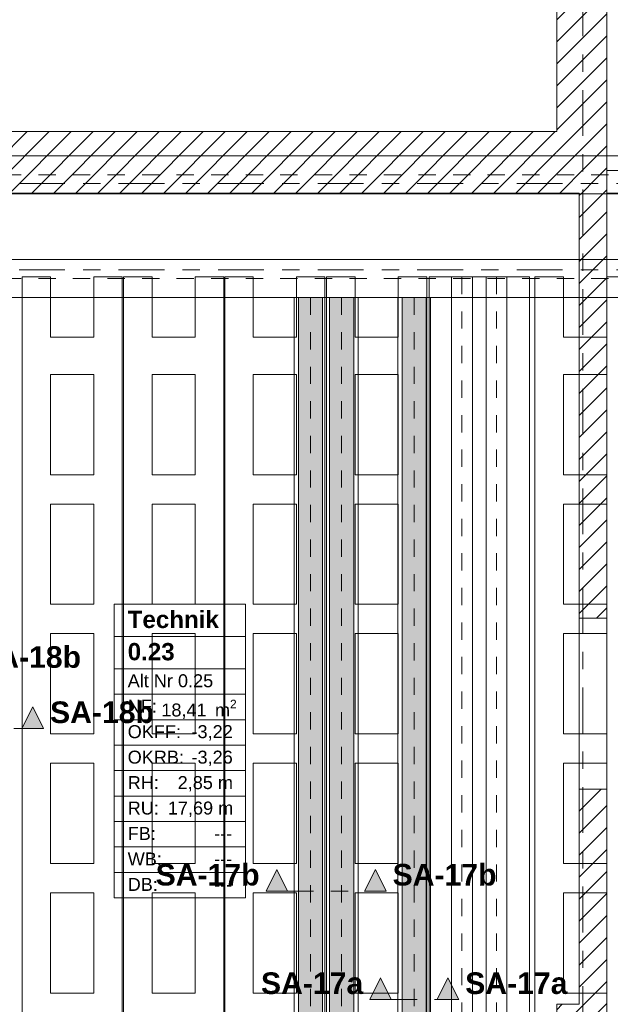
# Model space of a CAD drawing. Header units: metres. Extents: x -3.6 to 84.5, y -11 to 16.8.
# Tile 21 of 34: x 40.5 to 43.9, y 1.1 to 6.8. Entities that reach past the tile are written whole.
import ezdxf

# ---------------------------------------------------------------- set-up
doc = ezdxf.new("R2010")
doc.units = ezdxf.units.M
doc.header["$MEASUREMENT"] = 0
for name, pattern in [('Achse', [0.2, 0.1, -0.05, 0, -0.05]), ('Schnittlinie', [0.3, 0.15, -0.075, 0, -0.075]), ('Strichlinie doppelt', [0.546806, 0.264583, -0.105833, 0.070556, -0.105833]), ('STRICHPUNKT', [0.015, 0.0075, -0.00375, 0, -0.00375]), ('Wipeout_Contour', [1, 0, -1])]:
    doc.linetypes.add(name, pattern=pattern)
for name, color, linetype in [('203 - Marker.Schnitt - Ausbaudetail SA', 7, 'Continuous'), ('305 - Elemente.Linie_ Schraffur - Deckenspiegel', 7, 'Continuous'), ('401 - Zone.Raum_ Raumbegrenzung_ Whg.', 7, 'Continuous'), ('451 - Universal.Achsen Raster', 7, 'Continuous'), ('605 - Struktur.Wand Innen', 7, 'Continuous'), ('608 - Struktur.Träger', 7, 'Continuous'), ('612 - Struktur.Stahlbau', 7, 'Continuous'), ('Neubau_612 - Struktur.Stahlbau', 7, 'Continuous'), ('Neubau_653 - Abdeckung.TB Verkofferung', 7, 'Continuous')]:
    doc.layers.add(name, color=color, linetype=linetype)
doc.styles.add('ERSTELLTER_STIL_1', font='txt')
doc.styles.add('ERSTELLTER_STIL_2', font='txt')
pattern_1 = [(45, (0, 0), (-0.0636396, 0.0636396), [])]

msp = doc.modelspace()

# ---------------------------------------------------------------- hatches: boundary and pattern name
at = {"layer": '203 - Marker.Schnitt - Ausbaudetail SA', "linetype": 'Continuous', "lineweight": 0, "true_color": 0x000000}
for points in [[(40.6096, 2.6959), (40.5471, 2.8209), (40.4846, 2.6959)], [(41.8975, 1.7557), (42.0225, 1.7557), (41.96, 1.8807)], [(42.5925, 1.7557), (42.53, 1.8807), (42.4675, 1.7557)], [(42.4975, 1.1279), (42.6225, 1.1279), (42.56, 1.2529)], [(43.0125, 1.1279), (42.95, 1.2529), (42.8875, 1.1279)]]:
    msp.add_hatch(color=18, dxfattribs=at).paths.add_polyline_path(points)
at = {"layer": '612 - Struktur.Stahlbau', "linetype": 'Continuous', "lineweight": 0, "true_color": 0x30307f}
for points in [[(42.085, 5.19), (42.225, 5.19), (42.225, 0.71), (42.085, 0.71)], [(42.265, 5.19), (42.405, 5.19), (42.405, 0.71), (42.265, 0.71)], [(42.685, 5.19), (42.825, 5.19), (42.825, 0.71), (42.685, 0.71)]]:
    msp.add_hatch(color=177, dxfattribs=at).paths.add_polyline_path(points)

# ---------------------------------------------------------------- linework, layer by layer
at = {"layer": '203 - Marker.Schnitt - Ausbaudetail SA', "color": 7, "linetype": 'Schnittlinie', "lineweight": 13}
for p, q in [((40.1875, 2.6959), (40.4846, 2.6959)), ((42.0225, 1.7557), (42.4675, 1.7557)), ((42.6225, 1.1279), (42.8875, 1.1279))]:
    msp.add_line(p, q, dxfattribs=at)
at = {"layer": '203 - Marker.Schnitt - Ausbaudetail SA', "color": 7, "linetype": 'Continuous', "lineweight": 13, "flags": 128}
for points in [[(40.6096, 2.6959), (40.4846, 2.6959), (40.5471, 2.8209)], [(41.8975, 1.7557), (42.0225, 1.7557), (41.96, 1.8807)], [(42.5925, 1.7557), (42.4675, 1.7557), (42.53, 1.8807)], [(42.4975, 1.1279), (42.6225, 1.1279), (42.56, 1.2529)], [(43.0125, 1.1279), (42.8875, 1.1279), (42.95, 1.2529)]]:
    msp.add_lwpolyline(points, close=True, dxfattribs=at)
at = {"layer": '305 - Elemente.Linie_ Schraffur - Deckenspiegel', "color": 7, "linetype": 'Continuous', "lineweight": 9}
for points in [[(40.485, 5.31), (40.485, 0.645), (40.65, 0.645), (40.65, 0.995), (40.9, 0.995), (40.9, 0.645), (41.065, 0.645), (41.065, 5.31), (40.9, 5.31), (40.9, 4.96), (40.65, 4.96), (40.65, 5.31)], [(41.0725, 5.31), (41.0725, 0.645), (41.2375, 0.645), (41.2375, 0.995), (41.4875, 0.995), (41.4875, 0.645), (41.6525, 0.645), (41.6525, 5.31), (41.4875, 5.31), (41.4875, 4.96), (41.2375, 4.96), (41.2375, 5.31)], [(41.6585, 5.31), (41.6585, 0.645), (41.8235, 0.645), (41.8235, 0.995), (42.0735, 0.995), (42.0735, 0.645), (42.2385, 0.645), (42.2385, 5.31), (42.0735, 5.31), (42.0735, 4.96), (41.8235, 4.96), (41.8235, 5.31)], [(42.2475, 5.31), (42.2475, 0.645), (42.4125, 0.645), (42.4125, 0.995), (42.6625, 0.995), (42.6625, 0.645), (42.8275, 0.645), (42.8275, 5.31), (42.6625, 5.31), (42.6625, 4.96), (42.4125, 4.96), (42.4125, 5.31)], [(42.9715, 0.645), (43.0915, 0.645), (43.0915, 5.31), (42.9715, 5.31)], [(43.1715, 0.645), (43.2915, 0.645), (43.2915, 5.31), (43.1715, 5.31)], [(40.65, 4.165), (40.9, 4.165), (40.9, 4.745), (40.65, 4.745)], [(41.2375, 4.165), (41.4875, 4.165), (41.4875, 4.745), (41.2375, 4.745)], [(41.8235, 4.165), (42.0735, 4.165), (42.0735, 4.745), (41.8235, 4.745)], [(42.4125, 4.165), (42.6625, 4.165), (42.6625, 4.745), (42.4125, 4.745)], [(40.65, 3.995), (40.65, 3.415), (40.9, 3.415), (40.9, 3.995)], [(41.2375, 3.995), (41.2375, 3.415), (41.4875, 3.415), (41.4875, 3.995)], [(41.8235, 3.995), (41.8235, 3.415), (42.0735, 3.415), (42.0735, 3.995)], [(42.4125, 3.995), (42.4125, 3.415), (42.6625, 3.415), (42.6625, 3.995)], [(40.65, 2.665), (40.9, 2.665), (40.9, 3.245), (40.65, 3.245)], [(41.2375, 2.665), (41.4875, 2.665), (41.4875, 3.245), (41.2375, 3.245)], [(41.8235, 2.665), (42.0735, 2.665), (42.0735, 3.245), (41.8235, 3.245)], [(42.4125, 2.665), (42.6625, 2.665), (42.6625, 3.245), (42.4125, 3.245)], [(43.619, 2.665), (43.869, 2.665), (43.869, 3.245), (43.619, 3.245)], [(40.65, 2.495), (40.9, 2.495), (40.9, 1.915), (40.65, 1.915)], [(41.2375, 2.495), (41.4875, 2.495), (41.4875, 1.915), (41.2375, 1.915)], [(41.8235, 2.495), (42.0735, 2.495), (42.0735, 1.915), (41.8235, 1.915)], [(42.4125, 2.495), (42.6625, 2.495), (42.6625, 1.915), (42.4125, 1.915)], [(40.65, 1.165), (40.9, 1.165), (40.9, 1.745), (40.65, 1.745)], [(41.2375, 1.165), (41.4875, 1.165), (41.4875, 1.745), (41.2375, 1.745)], [(41.8235, 1.165), (42.0735, 1.165), (42.0735, 1.745), (41.8235, 1.745)], [(42.4125, 1.165), (42.6625, 1.165), (42.6625, 1.745), (42.4125, 1.745)]]:
    msp.add_lwpolyline(points, close=True, dxfattribs=at)
at = {"layer": '305 - Elemente.Linie_ Schraffur - Deckenspiegel', "color": 7, "linetype": 'Continuous', "lineweight": 9, "flags": 128}
msp.add_lwpolyline([(42.8415, 5.31), (43.4215, 5.31), (43.4215, 0.645), (42.8415, 0.645)], close=True, dxfattribs=at)
at = {"layer": '305 - Elemente.Linie_ Schraffur - Deckenspiegel', "color": 7, "linetype": 'STRICHPUNKT', "lineweight": 9}
for points in [[(43.0315, 5.31), (43.0315, 0.645)], [(43.2315, 5.31), (43.2315, 0.645)]]:
    msp.add_lwpolyline(points, dxfattribs=at)
at = {"layer": '401 - Zone.Raum_ Raumbegrenzung_ Whg.', "color": 7, "linetype": 'Continuous', "lineweight": 9}
for p, q in [((41.7784, 3.415), (41.018, 3.415)), ((41.018, 3.415), (41.018, 1.7159)), ((41.018, 3.415), (41.7784, 3.415)), ((41.018, 3.2284), (41.018, 3.415)), ((41.7784, 1.7159), (41.7784, 3.415)), ((41.7784, 3.415), (41.7784, 3.2284)), ((41.7784, 3.2284), (41.018, 3.2284)), ((41.018, 3.2284), (41.7784, 3.2284)), ((41.018, 3.0418), (41.018, 3.2284)), ((41.7784, 3.2284), (41.7784, 3.0418)), ((41.7784, 3.0418), (41.018, 3.0418)), ((41.018, 3.0418), (41.7784, 3.0418)), ((41.018, 2.8945), (41.018, 3.0418)), ((41.7784, 3.0418), (41.7784, 2.8945)), ((41.7784, 2.8945), (41.018, 2.8945)), ((41.018, 2.8945), (41.7784, 2.8945)), ((41.018, 2.7471), (41.018, 2.8945)), ((41.7784, 2.8945), (41.7784, 2.7471)), ((41.7784, 2.7471), (41.018, 2.7471)), ((41.018, 2.7471), (41.7784, 2.7471)), ((41.018, 2.5998), (41.018, 2.7471)), ((41.7784, 2.7471), (41.7784, 2.5998)), ((41.7784, 2.5998), (41.018, 2.5998)), ((41.018, 2.5998), (41.7784, 2.5998)), ((41.018, 2.4525), (41.018, 2.5998)), ((41.7784, 2.5998), (41.7784, 2.4525)), ((41.7784, 2.4525), (41.018, 2.4525)), ((41.018, 2.4525), (41.7784, 2.4525)), ((41.018, 2.3052), (41.018, 2.4525)), ((41.7784, 2.4525), (41.7784, 2.3052)), ((41.7784, 2.3052), (41.018, 2.3052)), ((41.018, 2.3052), (41.7784, 2.3052)), ((41.018, 2.1579), (41.018, 2.3052)), ((41.7784, 2.3052), (41.7784, 2.1579)), ((41.7784, 2.1579), (41.018, 2.1579)), ((41.018, 2.1579), (41.7784, 2.1579)), ((41.018, 2.0105), (41.018, 2.1579)), ((41.7784, 2.1579), (41.7784, 2.0105)), ((41.7784, 2.0105), (41.018, 2.0105)), ((41.018, 2.0105), (41.7784, 2.0105)), ((41.018, 1.8632), (41.018, 2.0105)), ((41.7784, 2.0105), (41.7784, 1.8632)), ((41.7784, 1.8632), (41.018, 1.8632)), ((41.018, 1.8632), (41.7784, 1.8632)), ((41.018, 1.7159), (41.018, 1.8632)), ((41.7784, 1.8632), (41.7784, 1.7159)), ((41.018, 1.7159), (41.7784, 1.7159)), ((41.7784, 1.7159), (41.018, 1.7159))]:
    msp.add_line(p, q, dxfattribs=at)
at = {"layer": '605 - Struktur.Wand Innen', "color": 7, "linetype": 'Continuous', "lineweight": 18, "flags": 128}
msp.add_lwpolyline([(43.58, 1.1), (43.58, 0.7)], dxfattribs=at)
at = {"layer": 'Neubau_612 - Struktur.Stahlbau', "color": 1, "linetype": 'Continuous', "lineweight": 13}
for p, q in [((42.085, 5.19), (42.085, 0.71)), ((42.085, 5.19), (42.225, 5.19)), ((42.225, 5.19), (42.225, 0.71)), ((42.265, 5.19), (42.265, 0.71)), ((42.265, 5.19), (42.405, 5.19)), ((42.405, 5.19), (42.405, 0.71)), ((42.685, 5.19), (42.685, 0.71)), ((42.685, 5.19), (42.825, 5.19)), ((42.825, 5.19), (42.825, 0.71))]:
    msp.add_line(p, q, dxfattribs=at)
at = {"layer": 'Neubau_612 - Struktur.Stahlbau', "color": 1, "linetype": 'Achse', "lineweight": 9}
for p, q in [((42.155, 5.19), (42.155, 0.71)), ((42.335, 5.19), (42.335, 0.71)), ((42.755, 5.19), (42.755, 0.71))]:
    msp.add_line(p, q, dxfattribs=at)
at = {"layer": 'Neubau_653 - Abdeckung.TB Verkofferung', "color": 1, "linetype": 'Continuous', "lineweight": 9}
for p, q in [((42.06, 0.71), (42.06, 5.19)), ((42.43, 5.19), (42.06, 5.19)), ((42.43, 0.71), (42.43, 5.19)), ((42.66, 0.71), (42.66, 5.19)), ((42.85, 5.19), (42.66, 5.19)), ((42.85, 0.71), (42.85, 5.19))]:
    msp.add_line(p, q, dxfattribs=at)

# ---------------------------------------------------------------- texts
at = {"layer": '203 - Marker.Schnitt - Ausbaudetail SA', "color": 7, "lineweight": 13, "char_height": 0.125, "style": 'ERSTELLTER_STIL_1'}
for s, insert, attachment_point in [('\\A1;{\\pql;\\pt0;\\fArial|b1|i0|c0|p38;SA-18b}', (40.225, 3.0455), 7), ('\\A1;{\\pql;\\pt0;\\fArial|b1|i0|c0|p38;SA-18b}', (40.6471, 2.7259), 7), ('\\A1;{\\pqr;\\pt0;\\fArial|b1|i0|c0|p38;SA-17b}', (41.86, 1.7857), 9), ('\\A1;{\\pql;\\pt0;\\fArial|b1|i0|c0|p38;SA-17b}', (42.63, 1.7857), 7), ('\\A1;{\\pqr;\\pt0;\\fArial|b1|i0|c0|p38;SA-17a}', (42.46, 1.1579), 9), ('\\A1;{\\pql;\\pt0;\\fArial|b1|i0|c0|p38;SA-17a}', (43.05, 1.1579), 7)]:
    msp.add_mtext(s, dxfattribs=dict(at, insert=insert, attachment_point=attachment_point))
at = {"layer": '401 - Zone.Raum_ Raumbegrenzung_ Whg.', "color": 7, "lineweight": 9, "attachment_point": 1}
for s, insert, char_height, style in [('\\A1;{\\pqj;\\pt0;\\fArial|b1|i0|c0|p38;Technik}', (41.0966, 3.3774), 0.1, 'ERSTELLTER_STIL_1'), ('\\A1;{\\pqj;\\pt0;\\fArial|b1|i0|c0|p38;}', (41.6998, 3.4003), 0.1, 'ERSTELLTER_STIL_1'), ('\\A1;{\\pql;\\pt0;\\fArial|b1|i0|c0|p38;0.23}', (41.0966, 3.1908), 0.1, 'ERSTELLTER_STIL_1'), ('\\A1;{\\pqj;\\pt0;\\fArial|b1|i0|c0|p38;}', (41.6998, 3.2137), 0.1, 'ERSTELLTER_STIL_1'), ('\\A1;{\\pqj;\\pt0;\\fArial|b0|i0|c0|p38;}', (41.6998, 3.0271), 0.075, 'ERSTELLTER_STIL_2'), ('\\A1;{\\pqj;\\pt0;\\fArial|b0|i0|c0|p38;Alt Nr 0.25}', (41.0966, 3.0099), 0.075, 'ERSTELLTER_STIL_2'), ('\\A1;{\\pqj;\\pt0;\\fArial|b0|i0|c0|p38;NF: }', (41.0966, 2.8626), 0.075, 'ERSTELLTER_STIL_2'), ('\\A1;{\\pql;\\pt0,0.05;\\fArial|b0|i0|c0|p38;18,41\\fArial|b0|i0|c0|p38;\\A1{\\H.66x;\\S^  ;}\\fArial|b0|i0|c0|p38; m\\fArial|b0|i0|c0|p38;\\A1{\\H.66x;\\S2^  ;}}', (41.2913, 2.8626), 0.075, 'ERSTELLTER_STIL_2'), ('\\A1;{\\pqj;\\pt0;\\fArial|b0|i0|c0|p38;OKFF: }', (41.0966, 2.7153), 0.075, 'ERSTELLTER_STIL_2'), ('\\A1;{\\pqj;\\pt0;\\fArial|b0|i0|c0|p38;-3,22}', (41.466, 2.7153), 0.075, 'ERSTELLTER_STIL_2'), ('\\A1;{\\pqj;\\pt0;\\fArial|b0|i0|c0|p38;OKRB: }', (41.0966, 2.5679), 0.075, 'ERSTELLTER_STIL_2'), ('\\A1;{\\pqj;\\pt0;\\fArial|b0|i0|c0|p38;-3,26}', (41.466, 2.5679), 0.075, 'ERSTELLTER_STIL_2'), ('\\A1;{\\pqj;\\pt0;\\fArial|b0|i0|c0|p38;RH: }', (41.0966, 2.4206), 0.075, 'ERSTELLTER_STIL_2'), ('\\A1;{\\pqj;\\pt0;\\fArial|b0|i0|c0|p38;2,85 m}', (41.3858, 2.4206), 0.075, 'ERSTELLTER_STIL_2'), ('\\A1;{\\pqj;\\pt0;\\fArial|b0|i0|c0|p38;RU: }', (41.0966, 2.2733), 0.075, 'ERSTELLTER_STIL_2'), ('\\A1;{\\pqj;\\pt0;\\fArial|b0|i0|c0|p38;17,69 m}', (41.3289, 2.2733), 0.075, 'ERSTELLTER_STIL_2'), ('\\A1;{\\pqj;\\pt0;\\fArial|b0|i0|c0|p38;FB: }', (41.0966, 2.126), 0.075, 'ERSTELLTER_STIL_2'), ('\\A1;{\\pqj;\\pt0;\\fArial|b0|i0|c0|p38;---}', (41.597, 2.126), 0.075, 'ERSTELLTER_STIL_2'), ('\\A1;{\\pqj;\\pt0;\\fArial|b0|i0|c0|p38;WB: }', (41.0966, 1.9787), 0.075, 'ERSTELLTER_STIL_2'), ('\\A1;{\\pqj;\\pt0;\\fArial|b0|i0|c0|p38;---}', (41.597, 1.9787), 0.075, 'ERSTELLTER_STIL_2'), ('\\A1;{\\pqj;\\pt0;\\fArial|b0|i0|c0|p38;DB: }', (41.0966, 1.8313), 0.075, 'ERSTELLTER_STIL_2'), ('\\A1;{\\pqj;\\pt0;\\fArial|b0|i0|c0|p38;---}', (41.597, 1.8313), 0.075, 'ERSTELLTER_STIL_2')]:
    msp.add_mtext(s, dxfattribs=dict(at, insert=insert, char_height=char_height, style=style))

# ---------------------------------------------------------------- wipeouts: each hides what was drawn before it
at = {"color": 254, "linetype": 'Wipeout_Contour', "lineweight": 0, "ltscale": 176.847704}
msp.add_wipeout([(43.58, 6.89), (43.58, 6.15), (43.87, 6.15), (43.87, 6.89)], dxfattribs=at).dxf.layer = '605 - Struktur.Wand Innen'
at = {"color": 254, "linetype": 'Wipeout_Contour', "lineweight": 0, "ltscale": 183.586077}
msp.add_wipeout([(43.87, 5.925), (43.87, 5.795), (47.17, 5.795), (47.17, 5.925)], dxfattribs=at).dxf.layer = '605 - Struktur.Wand Innen'
at = {"color": 254, "linetype": 'Wipeout_Contour', "lineweight": 0, "ltscale": 175.323224}
msp.add_wipeout([(43.71, 1.1), (43.87, 1.1), (43.87, 2.345), (43.71, 2.345)], dxfattribs=at).dxf.layer = '605 - Struktur.Wand Innen'

# ---------------------------------------------------------------- next in the draw order: hatches: boundary and pattern name
at = {"layer": '605 - Struktur.Wand Innen', "linetype": 'Continuous', "lineweight": 0, "true_color": 0x000000}
h = msp.add_hatch(dxfattribs=at)
h.set_pattern_fill('MW_Ziegel_0001', color=18, style=0, pattern_type=2)
h.set_pattern_definition(pattern_1)
h.paths.add_polyline_path([(43.58, 6.89), (43.58, 6.15), (43.87, 6.15), (43.87, 6.89)])
h = msp.add_hatch(dxfattribs=at)
h.set_pattern_fill('MW_Ziegel_0001', color=18, style=0, pattern_type=2)
h.set_pattern_definition(pattern_1)
h.paths.add_polyline_path([(43.71, 1.1), (43.87, 1.1), (43.87, 2.345), (43.71, 2.345)])
h = msp.add_hatch(dxfattribs=at)
h.set_pattern_fill('MW_Ziegel_0001', color=18, style=0, pattern_type=2)
h.set_pattern_definition(pattern_1)
h.paths.add_polyline_path([(43.58, 0.7), (43.87, 0.7), (43.87, 1.1), (43.58, 1.1)])

# ---------------------------------------------------------------- next in the draw order: linework, layer by layer
at = {"layer": '305 - Elemente.Linie_ Schraffur - Deckenspiegel', "color": 7, "linetype": 'Continuous', "lineweight": 9}
for points in [[(43.619, 2.495), (43.869, 2.495), (43.869, 1.915), (43.619, 1.915)], [(43.619, 1.165), (43.869, 1.165), (43.869, 1.745), (43.619, 1.745)]]:
    msp.add_lwpolyline(points, close=True, dxfattribs=at)
at = {"layer": '605 - Struktur.Wand Innen', "color": 7, "linetype": 'Continuous', "lineweight": 18}
msp.add_line((43.71, 2.345), (43.87, 2.345), dxfattribs=at)
at = {"layer": '605 - Struktur.Wand Innen', "color": 7, "linetype": 'Continuous', "lineweight": 18, "flags": 128}
for points in [[(43.87, 6.15), (43.87, 7.055)], [(43.58, 6.89), (43.58, 6.15)], [(43.71, 2.345), (43.71, 1.1)], [(43.87, 1.1), (43.87, 2.345)], [(43.58, 1.1), (43.71, 1.1)], [(43.87, 0.7), (43.87, 1.1)]]:
    msp.add_lwpolyline(points, dxfattribs=at)
at = {"layer": '605 - Struktur.Wand Innen', "color": 7, "linetype": 'Continuous', "lineweight": 13, "flags": 128}
for points in [[(47.17, 5.925), (43.87, 5.925)], [(43.87, 5.925), (43.87, 5.795)], [(43.87, 5.795), (47.17, 5.795)]]:
    msp.add_lwpolyline(points, dxfattribs=at)

# ---------------------------------------------------------------- next in the draw order: wipeouts: each hides what was drawn before it
at = {"color": 254, "linetype": 'Wipeout_Contour', "lineweight": 0, "ltscale": 176.182371}
msp.add_wipeout([(43.71, 3.335), (43.87, 3.335), (43.87, 5.795), (43.71, 5.795)], dxfattribs=at).dxf.layer = '605 - Struktur.Wand Innen'

# ---------------------------------------------------------------- next in the draw order: hatches: boundary and pattern name
at = {"layer": '605 - Struktur.Wand Innen', "linetype": 'Continuous', "lineweight": 0, "true_color": 0x000000}
h = msp.add_hatch(dxfattribs=at)
h.set_pattern_fill('MW_Ziegel_0001', color=18, style=0, pattern_type=2)
h.set_pattern_definition(pattern_1)
h.paths.add_polyline_path([(43.71, 3.335), (43.87, 3.335), (43.87, 5.795), (43.71, 5.795)])

# ---------------------------------------------------------------- next in the draw order: linework, layer by layer
at = {"layer": '305 - Elemente.Linie_ Schraffur - Deckenspiegel', "color": 7, "linetype": 'Continuous', "lineweight": 9}
for points in [[(43.454, 5.31), (43.454, 0.645), (43.619, 0.645), (43.619, 0.995), (43.869, 0.995), (43.869, 0.645), (44.034, 0.645), (44.034, 5.31), (43.869, 5.31), (43.869, 4.96), (43.619, 4.96), (43.619, 5.31)], [(43.619, 4.165), (43.869, 4.165), (43.869, 4.745), (43.619, 4.745)], [(43.619, 3.995), (43.619, 3.415), (43.869, 3.415), (43.869, 3.995)]]:
    msp.add_lwpolyline(points, close=True, dxfattribs=at)
at = {"layer": '451 - Universal.Achsen Raster', "color": 160, "linetype": 'Strichlinie doppelt', "lineweight": 9, "true_color": 0x3232ff}
msp.add_line((64.935, 5.35), (-3.175, 5.35), dxfattribs=at)
at = {"layer": '605 - Struktur.Wand Innen', "color": 7, "linetype": 'Continuous', "lineweight": 18}
msp.add_line((43.71, 3.335), (43.87, 3.335), dxfattribs=at)
at = {"layer": '605 - Struktur.Wand Innen', "color": 7, "linetype": 'Continuous', "lineweight": 13}
for p, q in [((43.71, 3.335), (43.71, 2.345)), ((43.87, 2.345), (43.87, 3.335))]:
    msp.add_line(p, q, dxfattribs=at)
at = {"layer": '605 - Struktur.Wand Innen', "color": 7, "linetype": 'Continuous', "lineweight": 18, "flags": 128}
for points in [[(43.71, 5.795), (43.71, 3.335)], [(43.87, 3.335), (43.87, 5.795)]]:
    msp.add_lwpolyline(points, dxfattribs=at)
at = {"layer": '608 - Struktur.Träger', "color": 7, "linetype": 'Continuous', "lineweight": 13}
for p, q in [((0.38, 5.41), (61.88, 5.41)), ((0.38, 5.19), (61.88, 5.19))]:
    msp.add_line(p, q, dxfattribs=at)
at = {"layer": '608 - Struktur.Träger', "color": 7, "linetype": 'Achse', "lineweight": 9}
msp.add_line((0.38, 5.3), (61.88, 5.3), dxfattribs=at)

# ---------------------------------------------------------------- next in the draw order: wipeouts: each hides what was drawn before it
at = {"color": 254, "linetype": 'Wipeout_Contour', "lineweight": 0, "ltscale": 132.138928}
msp.add_wipeout([(43.58, 6.15), (43.87, 5.795), (43.87, 6.15)], dxfattribs=at).dxf.layer = '605 - Struktur.Wand Innen'

# ---------------------------------------------------------------- next in the draw order: hatches: boundary and pattern name
at = {"layer": '605 - Struktur.Wand Innen', "linetype": 'Continuous', "lineweight": 0, "true_color": 0x000000}
h = msp.add_hatch(dxfattribs=at)
h.set_pattern_fill('MW_Ziegel_0001', color=18, style=0, pattern_type=2)
h.set_pattern_definition(pattern_1)
h.paths.add_polyline_path([(43.58, 6.15), (43.87, 5.795), (43.87, 6.15)])

# ---------------------------------------------------------------- next in the draw order: wipeouts: each hides what was drawn before it
at = {"color": 254, "linetype": 'Wipeout_Contour', "lineweight": 0, "ltscale": 251.496692}
msp.add_wipeout([(40.13, 6), (40.28, 6), (40.28, 5.795), (43.58, 5.795), (43.58, 6.15), (40.13, 6.15)], dxfattribs=at).dxf.layer = '605 - Struktur.Wand Innen'

# ---------------------------------------------------------------- next in the draw order: hatches: boundary and pattern name
at = {"layer": '605 - Struktur.Wand Innen', "linetype": 'Continuous', "lineweight": 0, "true_color": 0x000000}
h = msp.add_hatch(dxfattribs=at)
h.set_pattern_fill('MW_Ziegel_0001', color=18, style=0, pattern_type=2)
h.set_pattern_definition(pattern_1)
h.paths.add_polyline_path([(40.13, 6), (40.28, 6), (40.28, 5.795), (43.58, 5.795), (43.58, 6.15), (40.13, 6.15)])

# ---------------------------------------------------------------- next in the draw order: wipeouts: each hides what was drawn before it
at = {"color": 254, "linetype": 'Wipeout_Contour', "lineweight": 0, "ltscale": 132.659103}
msp.add_wipeout([(43.58, 5.795), (43.87, 5.795), (43.58, 6.15)], dxfattribs=at).dxf.layer = '605 - Struktur.Wand Innen'

# ---------------------------------------------------------------- next in the draw order: hatches: boundary and pattern name
at = {"layer": '605 - Struktur.Wand Innen', "linetype": 'Continuous', "lineweight": 0, "true_color": 0x000000}
h = msp.add_hatch(dxfattribs=at)
h.set_pattern_fill('MW_Ziegel_0001', color=18, style=0, pattern_type=2)
h.set_pattern_definition(pattern_1)
h.paths.add_polyline_path([(43.58, 5.795), (43.87, 5.795), (43.58, 6.15)])

# ---------------------------------------------------------------- next in the draw order: linework, layer by layer
at = {"layer": '451 - Universal.Achsen Raster', "color": 160, "linetype": 'Strichlinie doppelt', "lineweight": 9, "true_color": 0x3232ff}
for p, q in [((43.73, -10.585), (43.73, 16.355)), ((64.935, 5.85), (-3.175, 5.85))]:
    msp.add_line(p, q, dxfattribs=at)
at = {"layer": '605 - Struktur.Wand Innen', "color": 7, "linetype": 'Continuous', "lineweight": 18, "flags": 128}
for points in [[(43.58, 6.15), (40.13, 6.15)], [(43.87, 5.795), (43.87, 6.15)], [(40.28, 5.795), (43.71, 5.795)]]:
    msp.add_lwpolyline(points, dxfattribs=at)
at = {"layer": '608 - Struktur.Träger', "color": 7, "linetype": 'Continuous', "lineweight": 13}
for p, q in [((0.38, 6.01), (61.88, 6.01)), ((0.38, 5.79), (61.88, 5.79))]:
    msp.add_line(p, q, dxfattribs=at)
at = {"layer": '608 - Struktur.Träger', "color": 7, "linetype": 'Achse', "lineweight": 9}
msp.add_line((0.38, 5.9), (61.88, 5.9), dxfattribs=at)

doc.saveas('drawing.dxf')
